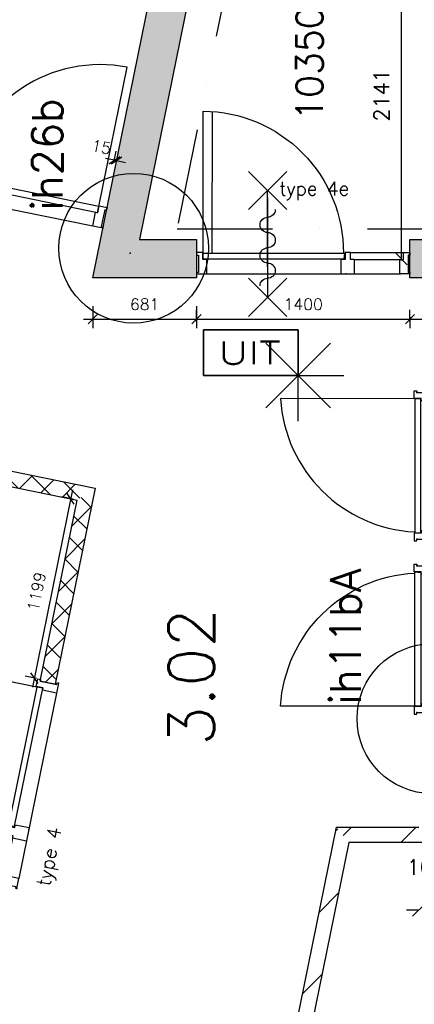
# Model space of a CAD drawing. Extents: x -161991 to 132574, y -998 to 324384.
# Tile 36 of 50: x 35569 to 38158, y 83886 to 90338. Entities that reach past the tile are written whole.
import ezdxf
from ezdxf.enums import TextEntityAlignment as Align

# ---------------------------------------------------------------- set-up
doc = ezdxf.new("R2010")
doc.units = 0
doc.header["$LTSCALE"] = 50
doc.header["$MEASUREMENT"] = 0
doc.header["$PDSIZE"] = -1
doc.linetypes.add('DASHDOT', pattern=[25, 12.5, -6.25, 0, -6.25])
doc.layers.get('0').update_dxf_attribs({"linetype": 'CONTINUOUS'})
doc.layers.get('DEFPOINTS').update_dxf_attribs({"linetype": 'CONTINUOUS'})
for name, color, linetype in [('00', 7, 'CONTINUOUS'), ('_BRANDCOMPART', 6, 'DASHDOT'), ('_DETAILNUMMERS', 4, 'CONTINUOUS'), ('_DETAILNUMMERSTEKST', 4, 'CONTINUOUS'), ('A--A21--_F12--', 7, 'CONTINUOUS'), ('A--A22--_F123-', 9, 'CONTINUOUS'), ('A--L21--', 3, 'CONTINUOUS'), ('A--L21--_F12--', 7, 'CONTINUOUS'), ('A--L22--', 7, 'CONTINUOUS'), ('A--L22--_F-2--', 7, 'CONTINUOUS'), ('A--L32--', 7, 'CONTINUOUS'), ('A--L32--_F123-', 1, 'CONTINUOUS'), ('A--L32--_F123-DRAAIR', 7, 'CONTINUOUS'), ('A--L63--', 7, 'CONTINUOUS'), ('A--L63--_F123-', 7, 'CONTINUOUS'), ('A--L65--', 7, 'CONTINUOUS'), ('A--L65--_F-23-', 7, 'CONTINUOUS'), ('A--L65--_F123-', 7, 'CONTINUOUS'), ('A--L90--', 7, 'CONTINUOUS'), ('A--L90--_F---401', 9, 'CONTINUOUS'), ('A--M$1A-_F123-', 1, 'CONTINUOUS'), ('A--M1$A-_F123-', 1, 'CONTINUOUS'), ('A--T$1A-_F123NR', 4, 'CONTINUOUS'), ('A--T63--_F123-', 1, 'CONTINUOUS'), ('AT$1A-25_TEKST', 2, 'CONTINUOUS'), ('TEKST_KOZIJNMERK', 2, 'CONTINUOUS'), ('X--LR---_CP', 7, 'CONTINUOUS')]:
    doc.layers.add(name, color=color, linetype=linetype)
doc.styles.add('ALFA-0_25', font='ROMANS')
doc.styles.add('B-01', font='SIMPLEX.SHX', dxfattribs={"width": 0.8, "height": 4.5})
doc.styles.add('HIEMSTRA', font='romans.shx')
doc.dimstyles.get("Standard").update_dxf_attribs({"dimscale": 40, "dimtxt": 2.5, "dimasz": 2, "dimexe": 0.3, "dimexo": 0.3, "dimgap": 2, "dimtad": 1, "dimdec": 0, "dimzin": 0, "dimdsep": 46, "dimtxsty": 'HIEMSTRA', "dimblk1": 'OBLIQUE', "dimblk2": 'OBLIQUE', "dimsah": 1, "dimcen": 0.09, "dimdle": 0.3, "dimclrd": 2, "dimclre": 2, "dimclrt": 3, "dimadec": 0, "dimazin": 0, "dimtfac": 1, "dimtdec": 4, "dimtofl": 0, "dimtmove": 2, "dimatfit": 3, "dimldrblk": 'OBLIQUE', "dimfxl": 0, "dimtvp": 625, "dimtolj": 1, "dimtzin": 0, "dimarcsym": 0})
doc.dimstyles.new('STANDARD$0', dxfattribs={"dimscale": 50, "dimtxt": 2.5, "dimasz": 2, "dimexe": 2, "dimexo": 0, "dimgap": 2, "dimtad": 1, "dimdec": 0, "dimzin": 0, "dimdsep": 46, "dimtxsty": 'ALFA-0_25', "dimblk1": 'OBLIQUE', "dimblk2": 'OBLIQUE', "dimsah": 1, "dimcen": -3, "dimdle": 2, "dimclrd": 1, "dimclre": 1, "dimclrt": 2, "dimadec": 0, "dimazin": 0, "dimtfac": 0.666667, "dimtofl": 0, "dimtmove": 2, "dimatfit": 3, "dimldrblk": 'OBLIQUE', "dimfxl": 0, "dimtvp": 0.833333, "dimtolj": 1, "dimtzin": 0, "dimarcsym": 0})

# ---------------------------------------------------------------- blocks, each defined once
blk = doc.blocks.new('*U28')
at = {"layer": 'A--A22--_F123-'}
h = blk.add_hatch(dxfattribs=at)
h.set_pattern_fill('ALFALINE', color=256, scale=300, style=0, pattern_type=2)
h.set_pattern_definition([(45, (-36908.15, -81169.93), (-212.132, 212.132), [])])
h.paths.add_polyline_path([(0, 0), (-49, 10), (738.7, 3876.9), (779.5, 3826.9), (820.4, 3776.9), (49, -10)])
at = {"layer": 'A--L22--_F-2--', "color": 3, "linetype": 'Continuous'}
for points in [[(0, 0), (-49, 10), (738.7, 3876.9), (738.7, 3876.9)], [(820.4, 3776.9), (820.4, 3776.9), (49, -10), (0, 0)]]:
    blk.add_lwpolyline(points, dxfattribs=at)
blk = doc.blocks.new('*U42')
at = {"layer": 'A--A22--_F123-'}
h = blk.add_hatch(dxfattribs=at)
h.set_pattern_fill('ALFAKRS', color=256, scale=120, style=0, pattern_type=2)
h.set_pattern_definition([(45, (-36004.38, -87229.05), (-84.85281, 84.85281), []), (135, (-36004.38, -87229.05), (-84.85281, -84.85281), [])])
h.paths.add_polyline_path([(0, 0), (59, 39), (-202.7, -1245.6), (-251.7, -1235.6), (-300.7, -1225.6), (-59, -39)])
at = {"layer": 'A--L22--_F-2--', "color": 2, "linetype": 'Continuous'}
for points in [[(59, 39), (59, 39), (-202.7, -1245.6), (-251.7, -1235.6)], [(-251.7, -1235.6), (-300.7, -1225.6), (-59, -39), (-59, -39)]]:
    blk.add_lwpolyline(points, dxfattribs=at)
blk = doc.blocks.new('*U41')
at = {"layer": 'A--A22--_F123-'}
h = blk.add_hatch(dxfattribs=at)
h.set_pattern_fill('ALFAKRS', color=256, scale=120, style=0)
h.set_pattern_definition([(45, (-33676.51, -87703.24), (-84.85281, 84.85281), []), (135, (-33676.51, -87703.24), (-84.85281, -84.85281), [])])
h.paths.add_polyline_path([(0, 0), (59, 39), (2386.8, -435.2), (2327.9, -474.2), (2268.9, -513.2), (-10, -49)])
at = {"layer": 'A--L22--_F-2--', "color": 2, "linetype": 'Continuous'}
for points in [[(59, 39), (59, 39), (2386.8, -435.2), (2386.8, -435.2)], [(-10, -49), (-10, -49), (2268.9, -513.2), (2268.9, -513.2)]]:
    blk.add_lwpolyline(points, dxfattribs=at)
blk = doc.blocks.new('*U27')
at = {"layer": 'A--A22--_F123-'}
h = blk.add_hatch(dxfattribs=at)
h.set_pattern_fill('ALFALINE', color=256, scale=300, style=0, pattern_type=2)
h.set_pattern_definition([(45, (-37687.7, -84996.8), (-212.132, 212.132), [])])
h.paths.add_polyline_path([(0, 0), (-40.8, 50), (499.4, 50), (549.4, 0), (599.4, -50), (40.8, -50)])
at = {"layer": 'A--L22--_F-2--', "color": 3, "linetype": 'Continuous'}
for points in [[(-40.8, 50), (-40.8, 50), (499.4, 50), (499.4, 50)], [(599.4, -50), (599.4, -50), (40.8, -50), (40.8, -50)]]:
    blk.add_lwpolyline(points, dxfattribs=at)
blk = doc.blocks.new('Q060089-')
at = {"layer": 'A--L63--_F123-', "color": 1, "linetype": 'Continuous'}
blk.add_lwpolyline([(0, 0), (0, 300), (620, 300), (620, 0)], close=True, dxfattribs=at)
at = {"layer": 'X--LR---_CP'}
blk.add_point((620, 0), dxfattribs=at)
blk.add_point((620, 0), dxfattribs=at)
blk.add_point((620, 0), dxfattribs=at)
at = {"layer": 'A--T63--_F123-', "style": 'ALFA-0_25', "width": 1.279785}
blk.add_text('UIT', height=150, dxfattribs=at).set_placement((96.2, 73.1), (507.6, 73.1), align=Align.FIT)
at = {"layer": 'A--L63--_F123-', "linetype": 'Continuous'}
mesh = blk.add_polyface(dxfattribs=at)
corners = [(0, 0), (0, 300), (620, 300), (620, 0)]
mesh.append_faces([[corners[k] for k in face] for face in [(0, 1, 1, 1), (1, 2, 2, 2), (2, 3, 3, 3), (3, 0, 0, 0)]])
mesh.append_faces([[corners[k] for k in face] for face in [(0, 3, 2, 1)]], dxfattribs={"vtx0": -1, "vtx1": -1, "vtx2": -1, "vtx3": -1})
blk = doc.blocks.new('S060204-')
at = {"layer": 'A--L65--_F-23-', "color": 255}
blk.add_circle((0, 0), 0.0123, dxfattribs=at)
at = {"layer": 'A--L65--_F123-', "color": 1, "linetype": 'Continuous'}
for points in [[(-1.25, 6.25), (1.25, 3.75)], [(1.25, 6.25), (-1.25, 3.75)], [(0, 0), (0, 5)]]:
    blk.add_lwpolyline(points, dxfattribs=at)
blk = doc.blocks.new('S060205A')
at = {"layer": 'A--L65--_F-23-', "color": 255}
blk.add_circle((0, -0.0123), 0.0123, dxfattribs=at)
at = {"layer": 'A--L65--_F123-', "color": 1, "linetype": 'Continuous'}
blk.add_lwpolyline([(0, -0.0123), (0, 6.2377)], dxfattribs=at)
for points in [[(-0.5, 5.7377, 0.41), (0, 5.2377)], [(0, 4.2377, 1), (0, 5.2377)], [(0, 4.2377, 1), (0, 3.2377)], [(0, 2.2377, 1), (0, 3.2377)], [(0, 2.2377, 1), (0, 1.2377)], [(0.5, 0.7377, 0.41), (0, 1.2377)]]:
    blk.add_lwpolyline(points, format="xyb", dxfattribs=at)
at = {"layer": 'A--L65--', "xscale": -1}
blk.add_blockref('S060204-', (0, 1.4877), dxfattribs=at)
blk.add_blockref('S060204-', (0, 1.4877), dxfattribs=at)
at = {"layer": 'A--L65--', "rotation": 180}
blk.add_blockref('S060204-', (0, 4.4877), dxfattribs=at)
blk.add_blockref('S060204-', (0, 4.4877), dxfattribs=at)
blk = doc.blocks.new('_OBLIQUE')
at = {"color": 0, "linetype": 'ByBlock'}
blk.add_line((-0.5, -0.5), (0.5, 0.5), dxfattribs=at)
blk = doc.blocks.new('*D84')
at = {"layer": 'A--M$1A-_F123-', "color": 2, "lineweight": -2}
for p, q in [((38187.1, 84502.7), (38107.1, 84502.7)), ((38287.1, 84502.7), (38367.1, 84502.7))]:
    blk.add_line(p, q, dxfattribs=at)
at = {"layer": 'DEFPOINTS', "color": 0}
for p in [(38187.1, 84502.7), (38287.1, 84502.7), (38287.1, 84502.7)]:
    blk.add_point(p, dxfattribs=at)
at = {"layer": 'A--M$1A-_F123-', "color": 2, "lineweight": -2, "xscale": 80, "yscale": 80, "zscale": 80}
blk.add_blockref('_OBLIQUE', (38187.1, 84502.7), dxfattribs=at)
at = {"layer": 'A--M$1A-_F123-', "color": 2, "lineweight": -2, "xscale": 80, "yscale": 80, "zscale": 80, "rotation": 180}
blk.add_blockref('_OBLIQUE', (38287.1, 84502.7), dxfattribs=at)
at = {"layer": 'A--M$1A-_F123-', "color": 3, "insert": (38237.1, 84784.7), "char_height": 100, "attachment_point": 5, "style": 'HIEMSTRA'}
blk.add_mtext('\\A1;100', dxfattribs=at)
blk = doc.blocks.new('*U111')
at = {"layer": 'A--A21--_F12--', "color": 8}
for points in [[(0, 0), (-153, -125), (1285.3, 6309.7), (1162.8, 6334.7)], [(1285.3, 6309.7), (1407.8, 6284.8), (0, 0), (153, 125)]]:
    blk.add_solid(points, dxfattribs=at)
at = {"layer": 'A--L21--_F12--', "color": 3, "linetype": 'Continuous'}
for points in [[(-153, -125), (-153, -125), (1162.8, 6334.7), (1285.3, 6309.7)], [(-153, -125), (-153, -125), (1162.8, 6334.7), (1285.3, 6309.7)], [(-153, -125), (-153, -125), (1162.8, 6334.7), (1285.3, 6309.7)], [(1285.3, 6309.7), (1407.8, 6284.8), (153, 125), (153, 125)]]:
    blk.add_lwpolyline(points, dxfattribs=at)
blk = doc.blocks.new('*U110')
at = {"layer": 'A--A21--_F12--', "color": 8}
for points in [[(0, 0), (153, 125), (528.2, 0), (528.2, 125)], [(528.2, 0), (528.2, -125), (0, 0), (-153, -125)]]:
    blk.add_solid(points, dxfattribs=at)
at = {"layer": 'A--L21--_F12--', "color": 3, "linetype": 'Continuous'}
for points in [[(153, 125), (153, 125), (528.2, 125), (528.2, 0)], [(153, 125), (153, 125), (528.2, 125), (528.2, 0)], [(153, 125), (153, 125), (528.2, 125), (528.2, 0)], [(528.2, 0), (528.2, -125), (-153, -125), (-153, -125)]]:
    blk.add_lwpolyline(points, dxfattribs=at)
blk = doc.blocks.new('*D146')
at = {"layer": 'A--M$1A-_F123-', "color": 2, "lineweight": -2}
for p, q in [((38072.1, 90924.3), (38072.1, 88759.6)), ((38060.6, 90912.3), (38060.1, 90912.3)), ((38060.1, 88771.6), (38060.1, 88771.6))]:
    blk.add_line(p, q, dxfattribs=at)
at = {"layer": 'DEFPOINTS', "color": 0}
for p in [(38072.6, 90912.3), (38072.1, 88771.6), (38072.1, 88771.6)]:
    blk.add_point(p, dxfattribs=at)
at = {"layer": 'A--M$1A-_F123-', "color": 2, "lineweight": -2, "xscale": 80, "yscale": 80, "zscale": 80}
for p, rotation in [((38072.1, 90912.3), 90), ((38072.1, 88771.6), 270)]:
    blk.add_blockref('_OBLIQUE', p, dxfattribs=dict(at, rotation=rotation))
at = {"layer": 'A--M$1A-_F123-', "color": 3, "insert": (37942.1, 89842), "char_height": 100, "attachment_point": 5, "rotation": 90, "style": 'HIEMSTRA'}
blk.add_mtext('\\A1;2141', dxfattribs=at)
blk = doc.blocks.new('*D615')
at = {"layer": 'A--M$1A-_F123-', "color": 1, "lineweight": -2}
for p, q in [((36048.2, 88460.6), (36048.2, 88316)), ((36729.4, 88460.6), (36729.4, 88316)), ((35988.2, 88376), (36789.4, 88376))]:
    blk.add_line(p, q, dxfattribs=at)
at = {"layer": 'DEFPOINTS', "color": 0}
for p in [(36048.2, 88460.6), (36729.4, 88460.6), (36729.4, 88376)]:
    blk.add_point(p, dxfattribs=at)
at = {"layer": 'A--M$1A-_F123-', "color": 1, "lineweight": -2, "xscale": 60, "yscale": 60, "zscale": 60, "rotation": 180}
blk.add_blockref('_OBLIQUE', (36048.2, 88376), dxfattribs=at)
at = {"layer": 'A--M$1A-_F123-', "color": 1, "lineweight": -2, "xscale": 60, "yscale": 60, "zscale": 60}
blk.add_blockref('_OBLIQUE', (36729.4, 88376), dxfattribs=at)
at = {"layer": 'A--M$1A-_F123-', "color": 2, "insert": (36388.8, 88473.5), "char_height": 75, "attachment_point": 5, "style": 'ALFA-0_25'}
blk.add_mtext('\\A1;681', dxfattribs=at)
blk = doc.blocks.new('*D616')
at = {"layer": 'A--M$1A-_F123-', "color": 1, "lineweight": -2}
for p, q in [((36729.4, 88360.3), (36729.4, 88436)), ((38129.4, 88360.3), (38129.4, 88436)), ((36669.4, 88376), (38189.4, 88376))]:
    blk.add_line(p, q, dxfattribs=at)
at = {"layer": 'DEFPOINTS', "color": 0}
for p in [(36729.4, 88360.3), (38129.4, 88376), (38129.4, 88360.3)]:
    blk.add_point(p, dxfattribs=at)
at = {"layer": 'A--M$1A-_F123-', "color": 1, "lineweight": -2, "xscale": 60, "yscale": 60, "zscale": 60, "rotation": 180}
blk.add_blockref('_OBLIQUE', (36729.4, 88376), dxfattribs=at)
at = {"layer": 'A--M$1A-_F123-', "color": 1, "lineweight": -2, "xscale": 60, "yscale": 60, "zscale": 60}
blk.add_blockref('_OBLIQUE', (38129.4, 88376), dxfattribs=at)
at = {"layer": 'A--M$1A-_F123-', "color": 2, "insert": (37429.4, 88473.5), "char_height": 75, "attachment_point": 5, "style": 'ALFA-0_25'}
blk.add_mtext('\\A1;1400', dxfattribs=at)
blk = doc.blocks.new('*D617')
at = {"layer": 'A--M$1A-_F123-', "color": 1, "lineweight": -2}
for p, q in [((39416, 88816.4), (39416, 88316)), ((38069.4, 88376), (39476, 88376)), ((38129.4, 88389.3), (38129.4, 88316))]:
    blk.add_line(p, q, dxfattribs=at)
at = {"layer": 'DEFPOINTS', "color": 0}
for p in [(39416, 88816.4), (38129.4, 88389.3), (39416, 88376)]:
    blk.add_point(p, dxfattribs=at)
at = {"layer": 'A--M$1A-_F123-', "color": 1, "lineweight": -2, "xscale": 60, "yscale": 60, "zscale": 60, "rotation": 180}
blk.add_blockref('_OBLIQUE', (38129.4, 88376), dxfattribs=at)
at = {"layer": 'A--M$1A-_F123-', "color": 1, "lineweight": -2, "xscale": 60, "yscale": 60, "zscale": 60}
blk.add_blockref('_OBLIQUE', (39416, 88376), dxfattribs=at)
at = {"layer": 'A--M$1A-_F123-', "color": 2, "insert": (38772.7, 88473.5), "char_height": 75, "attachment_point": 5, "style": 'ALFA-0_25'}
blk.add_mtext('\\A1;1287', dxfattribs=at)
blk = doc.blocks.new('*U622')
at = {"layer": 'A--A21--_F12--', "color": 8}
for points in [[(0, 0), (0, 125), (1286.6, 0), (1184.5, 125)], [(1286.6, 0), (1286.6, -125), (0, 0), (0, -125)]]:
    blk.add_solid(points, dxfattribs=at)
at = {"layer": 'A--L21--_F12--', "color": 3, "linetype": 'Continuous'}
for points in [[(0, 0), (0, 125), (1184.5, 125), (1184.5, 125)], [(0, 0), (0, 125), (1184.5, 125), (1184.5, 125)], [(0, 0), (0, 125), (1184.5, 125), (1184.5, 125)], [(1286.6, -125), (1286.6, -125), (0, -125), (0, 0)]]:
    blk.add_lwpolyline(points, dxfattribs=at)
blk = doc.blocks.new('dr_930type4')
at = {"layer": 'A--L32--_F123-', "color": 1}
for p, q in [((67, 0), (1307, 0)), ((1057, -93.8), (1307, -93.8)), ((1038, -139), (1322, -139))]:
    blk.add_line(p, q, dxfattribs=at)
at = {"layer": 'A--L32--_F123-'}
for points in [[(0, -9), (0, 0), (67, 0), (67, -93.8), (52, -93.8), (52, -139), (0, -139), (0, -121), (12, -121), (12, -9), (0, -9)], [(969, 0), (1055, 0), (1057, 0), (1057, -93.8), (1057, -93.8), (1040, -93.8), (1040, -137), (1038, -139), (986, -139), (984, -137), (984, -93.8), (969, -93.8), (967, -93.8), (967, 0)], [(1374, -9), (1374, 0), (1307, 0), (1307, -93.8), (1322, -93.8), (1322, -139), (1374, -139), (1374, -121), (1362, -121), (1362, -9), (1374, -9)], [(54, -95.6), (54, -135.6), (980.1, -135.6), (977.1, -95.6), (54, -95.6)]]:
    blk.add_lwpolyline(points, close=True, dxfattribs=at)
blk.add_point((1374, 0), dxfattribs=at)
blk.add_point((1374, 0), dxfattribs=at)
at = {"layer": 'A--L32--_F123-DRAAIR', "color": 1}
blk.add_lwpolyline([(54, -135.6), (54, -1065.6, 0.414214), (973, -135.8)], format="xyb", dxfattribs=at)
at = {"layer": 'X--LR---_CP', "color": 1, "linetype": 'Continuous'}
blk.add_point((0, 0), dxfattribs=at)
at = {"layer": 'X--LR---_CP', "color": 1}
blk.add_point((982, 0), dxfattribs=at)
blk = doc.blocks.new('dr_880 type1')
at = {"layer": 'A--L32--_F123-', "color": 1}
blk.add_line((67, 0), (917, 0), dxfattribs=at)
at = {"layer": 'A--L32--_F123-'}
for points in [[(0, 9), (0, 0), (67, 0), (67, 93.8), (50, 93.8), (50, 139), (0, 139), (0, 121), (12, 121), (12, 9), (0, 9)], [(52, 95.6), (52, 135.6), (932, 135.6), (929, 95.6), (52, 95.6)], [(984, 9), (984, 0), (917, 0), (917, 93.8), (934, 93.8), (934, 139), (984, 139), (984, 121), (972, 121), (972, 9), (984, 9)]]:
    blk.add_lwpolyline(points, close=True, dxfattribs=at)
at = {"layer": 'A--L32--_F123-DRAAIR', "color": 1}
blk.add_lwpolyline([(52, 135.6), (52, 1015.6, -0.381848), (924.9, 135.8)], format="xyb", dxfattribs=at)
at = {"layer": 'X--LR---_CP', "color": 1}
for p in [(12, 121), (12, 9)]:
    blk.add_point(p, dxfattribs=at)
at = {"layer": 'X--LR---_CP', "color": 2}
for p in [(972, 121), (972, 9)]:
    blk.add_point(p, dxfattribs=at)
at = {"layer": 'X--LR---_CP'}
blk.add_point((0, 0), dxfattribs=at)
blk = doc.blocks.new('*D634')
at = {"layer": 'A--M1$A-_F123-', "color": 1, "lineweight": -2}
for p, q in [((35915.4, 87257.4), (35652.1, 85964.9)), ((35919, 87195.4), (35844.7, 87210.6)), ((35679.7, 86020.5), (35605.3, 86035.7))]:
    blk.add_line(p, q, dxfattribs=at)
at = {"layer": 'DEFPOINTS', "color": 0}
for p in [(35919, 87195.4), (35664.1, 86023.7), (35679.7, 86020.5)]:
    blk.add_point(p, dxfattribs=at)
at = {"layer": 'A--M1$A-_F123-', "color": 1, "lineweight": -2, "xscale": 60, "yscale": 60, "zscale": 60}
for p, rotation in [((35903.4, 87198.6), 78.48629033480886), ((35664.1, 86023.7), 258.4862903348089)]:
    blk.add_blockref('_OBLIQUE', p, dxfattribs=dict(at, rotation=rotation))
at = {"layer": 'A--M1$A-_F123-', "color": 2, "insert": (35679.7, 86590.3), "char_height": 75, "attachment_point": 5, "rotation": 78.48629, "style": 'ALFA-0_25'}
blk.add_mtext('\\A1;1199', dxfattribs=at)
blk = doc.blocks.new('*D640')
at = {"layer": 'A--M1$A-_F123-', "color": 1, "lineweight": -2}
for p, q in [((36186.7, 89402), (36201.8, 89476.3)), ((36201.4, 89399), (36216.5, 89473.3)), ((36189.9, 89417.5), (36131.1, 89429.5)), ((36204.6, 89414.5), (36263.3, 89402.5))]:
    blk.add_line(p, q, dxfattribs=at)
at = {"layer": 'DEFPOINTS', "color": 0}
for p in [(36186.7, 89402), (36189.9, 89417.5), (36201.4, 89399)]:
    blk.add_point(p, dxfattribs=at)
at = {"layer": 'A--M1$A-_F123-', "color": 1, "lineweight": -2, "xscale": 60, "yscale": 60, "zscale": 60}
for p, rotation in [((36189.9, 89417.5), 348.4862903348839), ((36204.6, 89414.5), 168.4862903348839)]:
    blk.add_blockref('_OBLIQUE', p, dxfattribs=dict(at, rotation=rotation))
at = {"layer": 'A--M1$A-_F123-', "color": 2, "insert": (36104.9, 89503.6), "char_height": 75, "attachment_point": 5, "rotation": 348.48629, "style": 'ALFA-0_25'}
blk.add_mtext('\\A1;15', dxfattribs=at)
blk = doc.blocks.new('DETAILNR')
at = {"layer": '_DETAILNUMMERS'}
blk.add_circle((32.9, -23.2), 490.7, dxfattribs=at)
at = {"layer": 'X--LR---_CP'}
blk.add_point((0, 0), dxfattribs=at)
at = {"layer": '_DETAILNUMMERSTEKST', "style": 'ALFA-0_25'}
blk.add_attdef('DETAILNR', text='', height=200, rotation=90, dxfattribs=at).set_placement((-618.4, 223.8), align=Align.RIGHT)
blk = doc.blocks.new('fijn_schuurwerk')
at = {"layer": '00', "color": 4}
for p, q in [((-0.000025, 300), (-0.000025, -300)), ((-212.132075, 212.132), (212.132025, -212.132)), ((-212.131875, -212.132), (212.132025, 212.13215)), ((-299.999975, 0), (299.999975, 0))]:
    blk.add_line(p, q, dxfattribs=at)
at = {"layer": 'A--L90--_F---401', "color": 4, "linetype": 'Continuous'}
blk.add_line((-212.131875, -212.132), (212.132025, 212.13215), dxfattribs=at)

msp = doc.modelspace()

# ---------------------------------------------------------------- linework, layer by layer
at = {"layer": '_BRANDCOMPART'}
msp.add_lwpolyline([(37731.9, 94517.1), (36601.6, 88968.5), (39154, 88968.5), (40125.8, 93907.9)], dxfattribs=at)
at = {"layer": 'A--L32--_F123-', "color": 1}
for p, q in [((37739.4, 88812.2), (38126.4, 88812.2)), ((37766.4, 88766.9), (38061.4, 88766.9)), ((36796.4, 88673.2), (38061.4, 88673.2))]:
    msp.add_line(p, q, dxfattribs=at)
at = {"layer": 'A--L32--_F123-'}
for points in [[(36729.4, 88682.2), (36729.4, 88673.2), (36796.4, 88673.2), (36796.4, 88766.9), (36771.4, 88766.9), (36771.4, 88812.2), (36729.4, 88812.2), (36729.4, 88794.2), (36741.4, 88794.2), (36741.4, 88682.2), (36729.4, 88682.2)], [(36773.4, 88768.7), (36773.4, 88808.7), (37699.5, 88808.7), (37696.5, 88768.7), (36773.4, 88768.7)], [(37678.4, 88673.2), (37764.4, 88673.2), (37766.4, 88673.2), (37766.4, 88766.9), (37766.4, 88766.9), (37739.4, 88766.9), (37739.4, 88812.2), (37739.4, 88812.2), (37703.4, 88812.2), (37703.4, 88812.2), (37703.4, 88766.9), (37678.4, 88766.9), (37676.4, 88766.9), (37676.4, 88673.2)], [(38129.4, 88682.2), (38129.4, 88673.2), (38062.4, 88673.2), (38062.4, 88766.9), (38087.4, 88766.9), (38087.4, 88812.2), (38129.4, 88812.2), (38129.4, 88794.2), (38117.4, 88794.2), (38117.4, 88682.2), (38129.4, 88682.2)]]:
    msp.add_lwpolyline(points, close=True, dxfattribs=at)
msp.add_point((38064.4, 88673.2), dxfattribs=at)
msp.add_point((38064.4, 88673.2), dxfattribs=at)
at = {"layer": 'A--L32--_F123-DRAAIR', "color": 1}
msp.add_line((36830.7, 88808.7), (36832.9, 89736.5), dxfattribs=at)
msp.add_lwpolyline([(36773.4, 88808.7), (36773.4, 89738.7, -0.414214), (37692.4, 88809)], format="xyb", dxfattribs=at)
at = {"layer": 'X--LR---_CP', "color": 1, "linetype": 'Continuous'}
msp.add_point((36731.4, 88673.2), dxfattribs=at)
at = {"layer": 'X--LR---_CP', "color": 1}
msp.add_point((37711.4, 88673.2), dxfattribs=at)

# ---------------------------------------------------------------- block references
at = {"layer": '00'}
ref = msp.add_blockref('DETAILNR', (36293.4, 88807.4), dxfattribs=dict(at, rotation=90))
ref.add_attrib('DETAILNR', 'ih26b', dxfattribs={"layer": '_DETAILNUMMERSTEKST', "height": 200, "rotation": 90, "style": 'ALFA-0_25'}).set_placement((35849.7, 89824.1), align=Align.RIGHT)
ref = msp.add_blockref('DETAILNR', (38249.9, 85724.8), dxfattribs=dict(at, rotation=90))
ref.add_attrib('DETAILNR', 'ih11bA', dxfattribs={"layer": '_DETAILNUMMERSTEKST', "height": 200, "rotation": 90, "style": 'ALFA-0_25'}).set_placement((37806.2, 86741.5), align=Align.RIGHT)
at = {"layer": 'A--L21--', "linetype": 'Continuous'}
for name, p in [('*U111', (36201.2, 88771.8)), ('*U110', (36201.2, 88771.8)), ('*U622', (38129.4, 88771.8)), ('*U41', (33676.5, 87703.2)), ('*U42', (36004.4, 87229))]:
    msp.add_blockref(name, p, dxfattribs=at)
at = {"layer": 'A--L22--', "linetype": 'Continuous'}
for name, p in [('*U28', (36908.2, 81169.9)), ('*U27', (37687.7, 84996.8))]:
    msp.add_blockref(name, p, dxfattribs=at)
at = {"layer": 'A--L32--', "linetype": 'Continuous'}
for p, rotation in [((36114.2, 88971.2), 168.4862903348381), ((35824.6, 85991), 258.4862903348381)]:
    msp.add_blockref('dr_930type4', p, dxfattribs=dict(at, rotation=rotation))
at = {"layer": 'A--L32--', "xscale": -1, "rotation": 89.99629033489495}
msp.add_blockref('dr_880 type1', (38296.2, 87906.7), dxfattribs=at)
at = {"layer": 'A--L32--', "rotation": 90.00370966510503}
msp.add_blockref('dr_880 type1', (38296.2, 85786.9), dxfattribs=at)
at = {"layer": 'A--L63--', "linetype": 'Continuous'}
msp.add_blockref('Q060089-', (36775.8, 88006.7), dxfattribs=at)
at = {"layer": 'A--L65--', "xscale": -100, "yscale": 100, "zscale": 2, "rotation": 180}
msp.add_blockref('S060205A', (37195.9, 89167.5), dxfattribs=at)
at = {"layer": 'A--L90--', "rotation": 90}
msp.add_blockref('fijn_schuurwerk', (37395.8, 88006.7), dxfattribs=at)

# ---------------------------------------------------------------- texts
at = {"layer": 'A--T$1A-_F123NR', "style": 'ALFA-0_25'}
msp.add_text('3.02', height=300, rotation=90, dxfattribs=at).set_placement((36845.8, 85581.1))
at = {"layer": 'AT$1A-25_TEKST', "color": 4, "style": 'B-01'}
msp.add_text('10350+', height=175, rotation=90, dxfattribs=at).set_placement((37557.9, 89676.3))
at = {"layer": 'TEKST_KOZIJNMERK', "style": 'HIEMSTRA'}
msp.add_text('type 4e', height=90, dxfattribs=at).set_placement((37271.4, 89186.6))
msp.add_text('type 4', height=90, rotation=78.486, dxfattribs=at).set_placement((35766.7, 84654.7))

# ---------------------------------------------------------------- dimensions: what is measured, and where the dimension line sits
at = {"layer": 'A--M$1A-_F123-'}
dim = msp.add_linear_dim(base=(38072.1, 88771.6), p1=(38072.6, 90912.3), p2=(38072.1, 88771.6), angle=90, dimstyle='Standard', dxfattribs=at)
dim.commit()
dim.dimension.update_dxf_attribs({"geometry": '*D146', "text_midpoint": (37942.1, 89842)})
for base, p1, p2, picture, middle in [((39416, 88376), (38129.4, 88389.3), (39416, 88816.4), '*D617', (38772.7, 88473.5)), ((36729.4, 88376), (36048.2, 88460.6), (36729.4, 88460.6), '*D615', (36388.8, 88473.5)), ((38129.4, 88376), (36729.4, 88360.3), (38129.4, 88360.3), '*D616', (37429.4, 88473.5))]:
    dim = msp.add_linear_dim(base=base, p1=p1, p2=p2, dimstyle='STANDARD$0', override={"dimscale": 30, "dimclrd": 1, "dimclre": 1, "dimclrt": 2}, dxfattribs=at)
    dim.commit()
    dim.dimension.update_dxf_attribs({"geometry": picture, "text_midpoint": middle})
dim = msp.add_linear_dim(base=(38287.1, 84502.7), p1=(38187.1, 84502.7), p2=(38287.1, 84502.7), dimstyle='Standard', dxfattribs=at)
dim.commit()
dim.dimension.update_dxf_attribs({"geometry": '*D84', "text_midpoint": (38237.1, 84784.7)})
at = {"layer": 'A--M1$A-_F123-'}
for base, p1, p2, angle, picture, middle in [((36189.9, 89417.5), (36201.4, 89399), (36186.7, 89402), 168.48629, '*D640', (36104.9, 89503.6)), ((35664.1, 86023.7), (35919, 87195.4), (35679.7, 86020.5), 258.48629, '*D634', (35679.7, 86590.3))]:
    dim = msp.add_linear_dim(base=base, p1=p1, p2=p2, angle=angle, dimstyle='STANDARD$0', override={"dimscale": 30, "dimblk1": 'OBLIQUE', "dimblk2": 'OBLIQUE'}, dxfattribs=at)
    dim.commit()
    dim.dimension.update_dxf_attribs({"geometry": picture, "text_midpoint": middle, "dimtype": 161})

doc.saveas('drawing.dxf')
